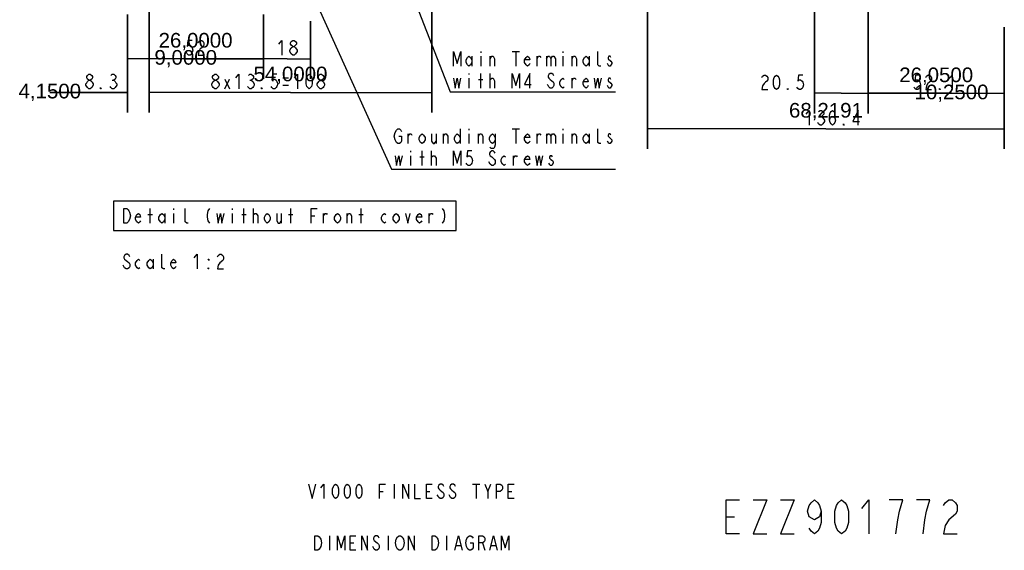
# Model space of a CAD drawing. Extents: x 20 to 400, y 160 to 434.
# Tile 11 of 20: x 205 to 393, y 161 to 262. Entities that reach past the tile are written whole.
import ezdxf

# ---------------------------------------------------------------- set-up
doc = ezdxf.new("R2010")
doc.units = 0
doc.header["$LTSCALE"] = 4.2
doc.header["$MEASUREMENT"] = 0
doc.layers.get('0').update_dxf_attribs({"linetype": 'CONTINUOUS'})
doc.layers.add('ALL_DIM', color=7, linetype='CONTINUOUS')
doc.layers.add('ALL_NOTE', color=7, linetype='CONTINUOUS')
doc.styles.get("Standard").update_dxf_attribs({"font": 'txt.shx'})

msp = doc.modelspace()

# ---------------------------------------------------------------- hatches: boundary and pattern name
h = msp.add_hatch(color=2)
h.paths.add_polyline_path([(393.052278, 237.721397), (393.052278, 261.002369)])
h.paths.add_polyline_path([(324.833188, 237.721397), (324.833188, 344.151334)])
edge = h.paths.add_edge_path(flags=0)
h = msp.add_hatch(color=2)
h.paths.add_polyline_path([(367.002278, 244.49755), (367.002278, 286.561733)])
h.paths.add_polyline_path([(356.752278, 244.49755), (356.752278, 305.298362)])
h.paths.add_polyline_path([(367.002278, 248.34356), (382.952418, 248.34356)])
h = msp.add_hatch(color=2)
h.paths.add_polyline_path([(367.002278, 244.49755), (367.002278, 292.56164)])
h.paths.add_polyline_path([(393.052278, 244.49755), (393.052278, 261.002369)])
edge = h.paths.add_edge_path(flags=0)
h = msp.add_hatch(color=2)
h.paths.add_polyline_path([(225.392396, 244.662224), (225.392396, 261.436683)])
h.paths.add_polyline_path([(229.542396, 244.662224), (229.542396, 289.136733)])
h.paths.add_polyline_path([(225.392396, 248.508233), (210.511764, 248.508233)])
h = msp.add_hatch(color=2)
h.paths.add_polyline_path([(229.542396, 244.662224), (229.542396, 289.136733)])
h.paths.add_polyline_path([(283.542396, 244.662224), (283.542396, 289.136733)])
edge = h.paths.add_edge_path(flags=0)
h = msp.add_hatch(color=2)
h.paths.add_polyline_path([(225.392396, 251.111505), (225.392396, 263.436733)])
h.paths.add_polyline_path([(251.392396, 251.111505), (251.392396, 263.436733)])
edge = h.paths.add_edge_path(flags=0)
h = msp.add_hatch(color=2)
h.paths.add_polyline_path([(251.392396, 251.111505), (251.392396, 263.436733)])
h.paths.add_polyline_path([(260.392396, 251.111505), (260.392396, 262.161733)])
h.paths.add_polyline_path([(251.392396, 254.957514), (236.511764, 254.957514)])

# ---------------------------------------------------------------- linework, layer by layer
at = {"color": 7, "linetype": 'CONTINUOUS'}
for p, q in [((238.392396, 254.957514), (225.392396, 254.957514)), ((238.392396, 254.957514), (251.392396, 254.957514)), ((255.892396, 254.957514), (251.392396, 254.957514)), ((255.892396, 254.957514), (260.392396, 254.957514)), ((216.929116, 248.508233), (225.392396, 248.508233)), ((238.005676, 248.508233), (229.542396, 248.508233)), ((256.542396, 248.508233), (229.542396, 248.508233)), ((256.542396, 248.508233), (283.542396, 248.508233)), ((361.877278, 248.34356), (356.752278, 248.34356)), ((361.877278, 248.34356), (367.002278, 248.34356)), ((380.027278, 248.34356), (367.002278, 248.34356)), ((380.027278, 248.34356), (393.052278, 248.34356)), ((358.942733, 241.567406), (324.833188, 241.567406)), ((358.942733, 241.567406), (393.052278, 241.567406))]:
    msp.add_line(p, q, dxfattribs=at)
for points in [[(324.833188, 237.721397), (324.833188, 344.151334)], [(356.752278, 244.49755), (356.752278, 305.298362)], [(367.002278, 244.49755), (367.002278, 292.56164)], [(229.542396, 244.662224), (229.542396, 289.136733)], [(229.542396, 244.662224), (229.542396, 289.136733)], [(283.542396, 244.662224), (283.542396, 289.136733)], [(367.002278, 244.49755), (367.002278, 286.561733)], [(225.392396, 251.111505), (225.392396, 263.436733)], [(251.392396, 251.111505), (251.392396, 263.436733)], [(251.392396, 251.111505), (251.392396, 263.436733)], [(260.392396, 251.111505), (260.392396, 262.161733)], [(225.392396, 244.662224), (225.392396, 261.436683)], [(393.052278, 244.49755), (393.052278, 261.002369)], [(393.052278, 237.721397), (393.052278, 261.002369)], [(251.392396, 254.957514), (236.511764, 254.957514)], [(225.392396, 248.508233), (210.511764, 248.508233)], [(367.002278, 248.34356), (382.952418, 248.34356)]]:
    msp.add_lwpolyline(points, close=True, dxfattribs=at)
at = {"layer": 'ALL_DIM', "color": 7, "linetype": 'CONTINUOUS'}
for points in [[(237.751825, 258.45751), (236.911825, 258.45751), (236.771833, 257.290846), (237.051842, 257.524187), (237.331825, 257.524187), (237.611833, 257.290846), (237.751825, 257.057519), (237.891842, 256.590851), (237.751825, 256.124182), (237.611833, 255.890842), (237.331825, 255.657514), (237.051842, 255.657514), (236.771833, 255.890842), (236.631842, 256.124182), (236.631842, 256.124182)], [(238.871833, 257.990842), (239.011825, 258.224182), (239.291833, 258.45751), (239.571842, 258.45751), (239.851825, 258.224182), (239.991842, 257.990842), (239.991842, 257.524187), (239.851825, 257.290846), (239.571842, 257.057519), (239.291833, 256.824178), (239.011825, 256.35751), (238.871833, 255.657514), (239.991842, 255.657514), (239.991842, 255.657514)], [(254.302475, 257.757514), (254.862492, 258.45751), (254.862492, 255.657514), (254.862492, 255.657514)], [(256.962492, 257.290846), (256.682484, 257.524187), (256.542492, 257.757514), (256.542492, 257.990842), (256.682484, 258.224182), (256.962492, 258.45751), (257.242475, 258.45751), (257.522484, 258.224182), (257.662475, 257.990842), (257.662475, 257.757514), (257.522484, 257.524187), (257.242475, 257.290846), (257.242475, 257.290846)], [(256.402475, 256.35751), (256.402475, 256.590851), (256.682484, 257.057519), (256.682484, 257.057519)], [(256.962492, 255.657514), (256.682484, 255.890842), (256.402475, 256.35751), (256.402475, 256.35751)], [(256.682484, 257.057519), (256.962492, 257.290846), (257.242475, 257.290846), (257.522484, 257.057519), (257.802492, 256.590851), (257.802492, 256.590851)], [(257.802492, 256.590851), (257.802492, 256.35751), (257.522484, 255.890842), (257.522484, 255.890842)], [(257.522484, 255.890842), (257.242475, 255.657514), (256.962492, 255.657514), (256.962492, 255.657514)], [(217.705028, 249.441571), (217.425019, 249.908239), (217.425019, 250.141567), (217.565011, 250.374894), (217.705028, 250.608235), (217.985011, 250.841562), (218.265019, 250.841562), (218.545028, 250.608235), (218.685019, 250.374894), (218.825011, 250.141567), (218.825011, 249.908239), (218.825011, 249.908239)], [(217.985011, 250.841562), (217.705028, 251.074903), (217.565011, 251.30823), (217.565011, 251.541571), (217.705028, 251.774898), (217.985011, 252.008239), (218.265019, 252.008239), (218.545028, 251.774898), (218.685019, 251.541571), (218.685019, 251.30823), (218.545028, 251.074903), (218.265019, 250.841562), (218.265019, 250.841562)], [(222.185011, 251.774898), (222.465019, 252.008239), (222.745028, 252.008239), (223.025011, 251.774898), (223.165028, 251.541571), (223.165028, 251.30823), (223.025011, 251.074903), (222.745028, 250.841562), (223.025011, 250.608235), (223.165028, 250.374894), (223.305019, 250.141567), (223.305019, 249.908239), (223.305019, 249.908239)], [(222.465019, 250.841562), (222.745028, 250.841562), (222.745028, 250.841562)], [(242.052415, 249.20823), (241.772407, 249.441571), (241.632415, 249.674898), (241.492398, 249.908239), (241.492398, 250.141567), (241.772407, 250.608235), (241.772407, 250.608235)], [(242.052415, 250.841562), (241.772407, 251.074903), (241.632415, 251.30823), (241.632415, 251.541571), (241.772407, 251.774898), (242.052415, 252.008239), (242.332398, 252.008239), (242.612407, 251.774898), (242.752398, 251.541571), (242.752398, 251.30823), (242.612407, 251.074903), (242.332398, 250.841562), (242.332398, 250.841562)], [(241.772407, 250.608235), (242.052415, 250.841562), (242.332398, 250.841562), (242.612407, 250.608235), (242.892415, 250.141567), (242.892415, 250.141567)], [(244.012398, 251.074903), (244.852398, 249.20823), (244.852398, 249.20823)], [(244.012398, 249.20823), (244.852398, 251.074903), (244.852398, 251.074903)], [(246.112398, 251.30823), (246.672415, 252.008239), (246.672415, 249.20823), (246.672415, 249.20823)], [(248.492407, 251.774898), (248.772415, 252.008239), (249.052398, 252.008239), (249.332407, 251.774898), (249.472398, 251.541571), (249.472398, 251.30823), (249.332407, 251.074903), (249.052398, 250.841562), (249.332407, 250.608235), (249.612415, 250.141567), (249.612415, 250.141567)], [(248.772415, 250.841562), (249.052398, 250.841562), (249.052398, 250.841562)], [(253.952407, 252.008239), (253.112407, 252.008239), (252.972415, 250.841562), (253.252398, 251.074903), (253.532407, 251.074903), (253.812415, 250.841562), (253.952407, 250.608235), (254.092398, 250.141567), (253.952407, 249.674898), (253.812415, 249.441571), (253.532407, 249.20823), (253.252398, 249.20823), (252.972415, 249.441571), (252.832398, 249.674898), (252.832398, 249.674898)], [(255.072415, 251.30823), (256.192398, 251.30823), (256.192398, 251.30823)], [(257.312407, 251.30823), (257.872398, 252.008239), (257.872398, 249.20823), (257.872398, 249.20823)], [(260.112415, 249.20823), (259.832407, 249.441571), (259.692415, 249.674898), (259.552398, 250.141567), (259.552398, 251.074903), (259.692415, 251.541571), (259.832407, 251.774898), (260.112415, 252.008239), (260.392398, 251.774898), (260.532415, 251.541571), (260.672407, 251.074903), (260.672407, 250.141567), (260.532415, 249.674898), (260.392398, 249.441571), (260.112415, 249.20823), (260.112415, 249.20823)], [(262.212415, 249.20823), (261.932407, 249.441571), (261.792415, 249.674898), (261.652398, 249.908239), (261.652398, 250.141567), (261.932407, 250.608235), (261.932407, 250.608235)], [(262.212415, 250.841562), (261.932407, 251.074903), (261.792415, 251.30823), (261.792415, 251.541571), (261.932407, 251.774898), (262.212415, 252.008239), (262.492398, 252.008239), (262.772407, 251.774898), (262.912398, 251.541571), (262.912398, 251.30823), (262.772407, 251.074903), (262.492398, 250.841562), (262.492398, 250.841562)], [(261.932407, 250.608235), (262.212415, 250.841562), (262.492398, 250.841562), (262.772407, 250.608235), (263.052415, 250.141567), (263.052415, 250.141567)], [(346.684018, 251.376893), (346.824035, 251.610221), (347.104018, 251.843561), (347.384027, 251.843561), (347.664035, 251.610221), (347.804027, 251.376893), (347.804027, 250.910225), (347.664035, 250.676897), (347.384027, 250.443557), (347.104018, 250.210229), (346.824035, 249.743561), (346.684018, 249.043565), (347.804027, 249.043565), (347.804027, 249.043565)], [(349.484027, 249.043565), (349.204018, 249.276893), (349.064027, 249.510221), (348.924035, 249.976889), (348.924035, 250.910225), (349.064027, 251.376893), (349.204018, 251.610221), (349.484027, 251.843561), (349.764035, 251.610221), (349.904027, 251.376893), (350.044018, 250.910225), (350.044018, 249.976889), (349.904027, 249.510221), (349.764035, 249.276893), (349.484027, 249.043565), (349.484027, 249.043565)], [(354.524027, 251.843561), (353.684027, 251.843561), (353.544035, 250.676897), (353.824018, 250.910225), (354.104027, 250.910225), (354.384035, 250.676897), (354.524027, 250.443557), (354.664018, 249.976889), (354.524027, 249.510221), (354.384035, 249.276893), (354.104027, 249.043565), (353.824018, 249.043565), (353.544035, 249.276893), (353.404018, 249.510221), (353.404018, 249.510221)], [(376.909893, 251.843561), (376.069893, 251.843561), (375.929876, 250.676897), (376.209885, 250.910225), (376.489893, 250.910225), (376.769876, 250.676897), (376.909893, 250.443557), (377.049885, 249.976889), (376.909893, 249.510221), (376.769876, 249.276893), (376.489893, 249.043565), (376.209885, 249.043565), (375.929876, 249.276893), (375.789885, 249.510221), (375.789885, 249.510221)], [(378.029876, 251.376893), (378.169893, 251.610221), (378.449876, 251.843561), (378.729885, 251.843561), (379.009893, 251.610221), (379.149885, 251.376893), (379.149885, 250.910225), (379.009893, 250.676897), (378.729885, 250.443557), (378.449876, 250.210229), (378.169893, 249.743561), (378.029876, 249.043565), (379.149885, 249.043565), (379.149885, 249.043565)], [(382.509885, 251.143565), (383.069876, 251.843561), (383.069876, 249.043565), (383.069876, 249.043565)], [(217.985011, 249.20823), (217.705028, 249.441571), (217.705028, 249.441571)], [(218.825011, 249.908239), (218.545028, 249.441571), (218.265019, 249.20823), (217.985011, 249.20823), (217.985011, 249.20823)], [(220.365019, 249.20823), (220.225028, 249.20823), (220.225028, 249.441571), (220.365019, 249.20823), (220.365019, 249.20823)], [(223.305019, 249.908239), (223.025011, 249.441571), (222.745028, 249.20823), (222.465019, 249.20823), (222.185011, 249.441571), (222.045019, 249.674898), (222.045019, 249.674898)], [(242.892415, 250.141567), (242.892415, 249.908239), (242.752398, 249.674898), (242.612407, 249.441571), (242.332398, 249.20823), (242.052415, 249.20823), (242.052415, 249.20823)], [(249.612415, 250.141567), (249.612415, 249.908239), (249.472398, 249.674898), (249.332407, 249.441571), (249.052398, 249.20823), (248.772415, 249.20823), (248.492407, 249.441571), (248.352415, 249.674898), (248.352415, 249.674898)], [(251.152398, 249.20823), (251.012407, 249.20823), (251.012407, 249.441571), (251.152398, 249.20823), (251.152398, 249.20823)], [(255.072415, 249.908239), (256.192398, 249.908239), (256.192398, 249.908239)], [(263.052415, 250.141567), (263.052415, 249.908239), (262.912398, 249.674898), (262.772407, 249.441571), (262.492398, 249.20823), (262.212415, 249.20823), (262.212415, 249.20823)], [(351.724018, 249.043565), (351.584027, 249.043565), (351.584027, 249.276893), (351.724018, 249.043565), (351.724018, 249.043565)], [(380.829885, 249.043565), (380.689893, 249.043565), (380.689893, 249.276893), (380.829885, 249.043565), (380.829885, 249.043565)], [(355.155334, 244.367412), (355.715326, 245.067408), (355.715326, 242.267412), (355.715326, 242.267412)], [(357.535317, 244.834068), (357.815326, 245.067408), (358.095334, 245.067408), (358.375317, 244.834068), (358.515334, 244.60074), (358.515334, 244.367412), (358.375317, 244.134072), (358.095334, 243.900744), (358.375317, 243.667404), (358.375317, 243.667404)], [(359.635317, 243.200736), (359.775334, 243.667404), (360.195334, 243.900744), (360.615334, 243.667404), (360.755326, 243.200736), (360.615334, 242.734068), (360.475317, 242.50074), (360.195334, 242.267412), (359.915326, 242.50074), (359.775334, 242.734068), (359.635317, 243.200736), (359.635317, 244.134072), (359.775334, 244.60074), (359.915326, 244.834068), (360.195334, 245.067408), (360.475317, 244.834068), (360.615334, 244.60074), (360.615334, 244.60074)], [(365.095317, 242.267412), (365.095317, 245.067408), (364.115326, 242.967408), (365.375326, 242.967408), (365.375326, 242.967408)], [(358.655326, 242.967408), (358.375317, 242.50074), (358.095334, 242.267412), (357.815326, 242.267412), (357.535317, 242.50074), (357.395326, 242.734068), (357.395326, 242.734068)], [(357.815326, 243.900744), (358.095334, 243.900744), (358.095334, 243.900744)], [(358.375317, 243.667404), (358.655326, 243.200736), (358.655326, 242.967408), (358.655326, 242.967408)], [(362.435326, 242.267412), (362.295334, 242.267412), (362.295334, 242.50074), (362.435326, 242.267412), (362.435326, 242.267412)]]:
    msp.add_lwpolyline(points, dxfattribs=at)
at = {"layer": 'ALL_NOTE', "color": 7, "linetype": 'CONTINUOUS'}
for p, q in [((271.020555, 290.173874), (287.066696, 248.648565)), ((261.923846, 264.711556), (275.866883, 233.832726)), ((287.066696, 248.648565), (287.316696, 248.648565)), ((287.316696, 248.648565), (318.676696, 248.648565)), ((275.866883, 233.832726), (276.116883, 233.832726)), ((276.116883, 233.832726), (318.676883, 233.832726))]:
    msp.add_line(p, q, dxfattribs=at)
for points in [[(287.736695, 253.548568), (287.736695, 256.348564), (288.436704, 254.015236), (289.136687, 256.348564), (289.136687, 253.548568), (289.136687, 253.548568)], [(292.916687, 256.348564), (292.916687, 256.115236), (292.916687, 256.115236)], [(298.936704, 256.348564), (300.336695, 256.348564), (300.336695, 256.348564)], [(299.636687, 256.348564), (299.636687, 253.548568), (299.636687, 253.548568)], [(308.596704, 256.348564), (308.596704, 256.115236), (308.596704, 256.115236)], [(315.876695, 253.548568), (315.596687, 253.548568), (315.316704, 253.781896), (315.316704, 256.348564), (315.316704, 256.348564)], [(291.236687, 254.248564), (290.956704, 253.781896), (290.676695, 253.548568), (290.396687, 253.781896), (290.116704, 254.248564), (290.116704, 254.715232), (290.396687, 255.1819), (290.676695, 255.415227), (290.956704, 255.1819), (291.236687, 254.715232), (291.236687, 254.715232)], [(291.236687, 255.415227), (291.236687, 253.548568), (291.236687, 253.548568)], [(292.916687, 255.415227), (292.916687, 253.548568), (292.916687, 253.548568)], [(294.736704, 253.548568), (294.736704, 255.415227), (294.736704, 255.415227)], [(294.736704, 254.948559), (295.016687, 255.415227), (295.296695, 255.415227), (295.576704, 254.948559), (295.576704, 253.548568), (295.576704, 253.548568)], [(302.296704, 254.015236), (302.156687, 253.781896), (301.876704, 253.548568), (301.596695, 253.781896), (301.316687, 254.248564), (301.316687, 254.715232), (301.596695, 255.1819), (301.876704, 255.415227), (302.156687, 255.1819), (302.296704, 254.715232), (301.316687, 254.715232), (301.316687, 254.715232)], [(303.696695, 253.548568), (303.696695, 255.415227), (303.696695, 255.415227)], [(303.696695, 254.948559), (303.976704, 255.415227), (304.256687, 255.415227), (304.396704, 255.1819), (304.396704, 255.1819)], [(305.516687, 255.415227), (305.516687, 253.548568), (305.516687, 253.548568)], [(305.516687, 254.948559), (305.796695, 255.415227), (306.076704, 255.415227), (306.356687, 254.948559), (306.356687, 253.548568), (306.356687, 253.548568)], [(306.356687, 254.948559), (306.636695, 255.415227), (306.916704, 255.415227), (307.196687, 254.948559), (307.196687, 253.548568), (307.196687, 253.548568)], [(308.596704, 255.415227), (308.596704, 253.548568), (308.596704, 253.548568)], [(310.416695, 253.548568), (310.416695, 255.415227), (310.416695, 255.415227)], [(310.416695, 254.948559), (310.696704, 255.415227), (310.976687, 255.415227), (311.256695, 254.948559), (311.256695, 253.548568), (311.256695, 253.548568)], [(313.636704, 254.248564), (313.356695, 253.781896), (313.076687, 253.548568), (312.796704, 253.781896), (312.516695, 254.248564), (312.516695, 254.715232), (312.796704, 255.1819), (313.076687, 255.415227), (313.356695, 255.1819), (313.636704, 254.715232), (313.636704, 254.715232)], [(313.636704, 255.415227), (313.636704, 253.548568), (313.636704, 253.548568)], [(317.836704, 255.1819), (317.696687, 255.415227), (317.416704, 255.415227), (317.276687, 255.1819), (317.276687, 254.948559), (317.276687, 254.948559)], [(317.276687, 254.948559), (317.836704, 254.481904), (317.976695, 254.248564), (317.976695, 254.015236), (317.976695, 254.015236)], [(317.416704, 253.548568), (317.136695, 254.015236), (317.136695, 254.015236)], [(317.976695, 254.015236), (317.696687, 253.548568), (317.416704, 253.548568), (317.416704, 253.548568)], [(287.736695, 251.215227), (288.016704, 249.348568), (288.436704, 251.215227), (288.716687, 249.348568), (289.136687, 251.215227), (289.136687, 251.215227)], [(290.676695, 252.148564), (290.676695, 251.915236), (290.676695, 251.915236)], [(290.676695, 251.215227), (290.676695, 249.348568), (290.676695, 249.348568)], [(292.496687, 250.9819), (293.336687, 250.9819), (293.336687, 250.9819)], [(292.916687, 249.348568), (292.916687, 252.148564), (292.916687, 252.148564)], [(294.736704, 249.348568), (294.736704, 252.148564), (294.736704, 252.148564)], [(294.736704, 250.9819), (295.016687, 251.215227), (295.016687, 251.215227)], [(295.016687, 251.215227), (295.296695, 251.215227), (295.576704, 250.748559), (295.576704, 249.348568), (295.576704, 249.348568)], [(298.936704, 249.348568), (298.936704, 252.148564), (299.636687, 249.815236), (300.336695, 252.148564), (300.336695, 249.348568), (300.336695, 249.348568)], [(302.296704, 249.348568), (302.296704, 252.148564), (301.316687, 250.048564), (302.576687, 250.048564), (302.576687, 250.048564)], [(306.916704, 251.681896), (306.776687, 251.915236), (306.496704, 252.148564), (306.216695, 252.148564), (305.936687, 251.915236), (305.796695, 251.681896), (305.796695, 251.448568), (305.936687, 251.215227), (306.216695, 250.9819), (306.496704, 250.748559), (306.776687, 250.515232), (306.916704, 250.281904), (306.916704, 249.815236), (306.776687, 249.581896), (306.496704, 249.348568), (306.216695, 249.348568), (305.936687, 249.581896), (305.796695, 249.815236), (305.656704, 250.048564), (305.656704, 250.048564)], [(308.876687, 249.581896), (308.596704, 249.348568), (308.316695, 249.581896), (308.036687, 250.048564), (308.036687, 250.515232), (308.316695, 250.9819), (308.596704, 251.215227), (308.876687, 250.9819), (308.876687, 250.9819)], [(310.416695, 249.348568), (310.416695, 251.215227), (310.416695, 251.215227)], [(310.416695, 250.748559), (310.696704, 251.215227), (310.976687, 251.215227), (311.116704, 250.9819), (311.116704, 250.9819)], [(313.496687, 249.815236), (313.356695, 249.581896), (313.076687, 249.348568), (312.796704, 249.581896), (312.516695, 250.048564), (312.516695, 250.515232), (312.796704, 250.9819), (313.076687, 251.215227), (313.356695, 250.9819), (313.496687, 250.515232), (312.516695, 250.515232), (312.516695, 250.515232)], [(314.616695, 251.215227), (314.896704, 249.348568), (315.316704, 251.215227), (315.596687, 249.348568), (316.016687, 251.215227), (316.016687, 251.215227)], [(317.836704, 250.9819), (317.696687, 251.215227), (317.416704, 251.215227), (317.276687, 250.9819), (317.276687, 250.748559), (317.276687, 250.748559)], [(317.276687, 250.748559), (317.836704, 250.281904), (317.976695, 250.048564), (317.976695, 249.815236), (317.976695, 249.815236)], [(317.416704, 249.348568), (317.136695, 249.815236), (317.136695, 249.815236)], [(317.976695, 249.815236), (317.696687, 249.348568), (317.416704, 249.348568), (317.416704, 249.348568)], [(276.536892, 240.832724), (276.816875, 241.299392), (277.096883, 241.53272), (277.376892, 241.53272), (277.656875, 241.299392), (277.796892, 241.066065), (277.796892, 241.066065)], [(288.996875, 241.53272), (288.996875, 238.732724), (288.996875, 238.732724)], [(290.676875, 241.53272), (290.676875, 241.299392), (290.676875, 241.299392)], [(298.936883, 241.53272), (300.336875, 241.53272), (300.336875, 241.53272)], [(299.636892, 241.53272), (299.636892, 238.732724), (299.636892, 238.732724)], [(308.596883, 241.53272), (308.596883, 241.299392), (308.596883, 241.299392)], [(315.876875, 238.732724), (315.596892, 238.732724), (315.316883, 238.966065), (315.316883, 241.53272), (315.316883, 241.53272)], [(276.816875, 238.966065), (276.536892, 239.43272), (276.396875, 240.132729), (276.536892, 240.832724), (276.536892, 240.832724)], [(277.236875, 240.132729), (277.796892, 240.132729), (277.796892, 239.199392), (277.656875, 238.966065), (277.376892, 238.732724), (277.096883, 238.732724), (276.816875, 238.966065), (276.816875, 238.966065)], [(279.056892, 238.732724), (279.056892, 240.599397), (279.056892, 240.599397)], [(279.056892, 240.132729), (279.336875, 240.599397), (279.616883, 240.599397), (279.756875, 240.366056), (279.756875, 240.366056)], [(282.276875, 239.43272), (281.996892, 238.966065), (281.716883, 238.732724), (281.436875, 238.966065), (281.156892, 239.43272), (281.156892, 239.899388), (281.436875, 240.366056), (281.716883, 240.599397), (281.996892, 240.366056), (282.276875, 239.899388), (282.276875, 239.43272), (282.276875, 239.43272)], [(283.536875, 240.599397), (283.536875, 239.199392), (283.816883, 238.732724), (284.096892, 238.732724), (284.376875, 239.199392), (284.376875, 239.199392)], [(284.376875, 240.599397), (284.376875, 238.732724), (284.376875, 238.732724)], [(285.776892, 238.732724), (285.776892, 240.599397), (285.776892, 240.599397)], [(285.776892, 240.132729), (286.056875, 240.599397), (286.336883, 240.599397), (286.616892, 240.132729), (286.616892, 238.732724), (286.616892, 238.732724)], [(288.996875, 239.43272), (288.716892, 238.966065), (288.436883, 238.732724), (288.156875, 238.966065), (287.876892, 239.43272), (287.876892, 239.899388), (288.156875, 240.366056), (288.436883, 240.599397), (288.716892, 240.366056), (288.996875, 239.899388), (288.996875, 239.899388)], [(290.676875, 240.599397), (290.676875, 238.732724), (290.676875, 238.732724)], [(292.496892, 238.732724), (292.496892, 240.599397), (292.496892, 240.599397)], [(292.496892, 240.132729), (292.776875, 240.599397), (293.056883, 240.599397), (293.336892, 240.132729), (293.336892, 238.732724), (293.336892, 238.732724)], [(295.716875, 239.43272), (295.436892, 238.966065), (295.156883, 238.732724), (294.876875, 238.966065), (294.596892, 239.43272), (294.596892, 239.899388), (294.876875, 240.366056), (295.156883, 240.599397), (295.436892, 240.366056), (295.716875, 239.899388), (295.716875, 239.899388)], [(295.716875, 240.599397), (295.716875, 238.499397), (295.576883, 238.032729), (295.436892, 237.799388), (294.876875, 237.799388), (294.736883, 238.032729), (294.736883, 238.032729)], [(302.296883, 239.199392), (302.156892, 238.966065), (301.876883, 238.732724), (301.596875, 238.966065), (301.316892, 239.43272), (301.316892, 239.899388), (301.596875, 240.366056), (301.876883, 240.599397), (302.156892, 240.366056), (302.296883, 239.899388), (301.316892, 239.899388), (301.316892, 239.899388)], [(303.696875, 238.732724), (303.696875, 240.599397), (303.696875, 240.599397)], [(303.696875, 240.132729), (303.976883, 240.599397), (304.256892, 240.599397), (304.396883, 240.366056), (304.396883, 240.366056)], [(305.516892, 240.599397), (305.516892, 238.732724), (305.516892, 238.732724)], [(305.516892, 240.132729), (305.796875, 240.599397), (306.076883, 240.599397), (306.356892, 240.132729), (306.356892, 238.732724), (306.356892, 238.732724)], [(306.356892, 240.132729), (306.636875, 240.599397), (306.916883, 240.599397), (307.196892, 240.132729), (307.196892, 238.732724), (307.196892, 238.732724)], [(308.596883, 240.599397), (308.596883, 238.732724), (308.596883, 238.732724)], [(310.416875, 238.732724), (310.416875, 240.599397), (310.416875, 240.599397)], [(310.416875, 240.132729), (310.696883, 240.599397), (310.976892, 240.599397), (311.256875, 240.132729), (311.256875, 238.732724), (311.256875, 238.732724)], [(313.636883, 239.43272), (313.356875, 238.966065), (313.076892, 238.732724), (312.796883, 238.966065), (312.516875, 239.43272), (312.516875, 239.899388), (312.796883, 240.366056), (313.076892, 240.599397), (313.356875, 240.366056), (313.636883, 239.899388), (313.636883, 239.899388)], [(313.636883, 240.599397), (313.636883, 238.732724), (313.636883, 238.732724)], [(317.696892, 238.732724), (317.416883, 238.732724), (317.136875, 239.199392), (317.136875, 239.199392)], [(317.836883, 240.366056), (317.696892, 240.599397), (317.416883, 240.599397), (317.276892, 240.366056), (317.276892, 240.132729), (317.556875, 239.899388), (317.836883, 239.666061), (317.976875, 239.43272), (317.976875, 239.199392), (317.696892, 238.732724), (317.696892, 238.732724)], [(279.476892, 237.33272), (279.476892, 237.099392), (279.476892, 237.099392)], [(281.716883, 234.532724), (281.716883, 237.33272), (281.716883, 237.33272)], [(283.536875, 234.532724), (283.536875, 237.33272), (283.536875, 237.33272)], [(287.736875, 234.532724), (287.736875, 237.33272), (288.436883, 234.999392), (289.136892, 237.33272), (289.136892, 234.532724), (289.136892, 234.532724)], [(291.236892, 237.33272), (290.396892, 237.33272), (290.256875, 236.166056), (290.536883, 236.399397), (290.816892, 236.399397), (291.096875, 236.166056), (291.236892, 235.932729), (291.376883, 235.466061), (291.236892, 234.999392), (291.096875, 234.766065), (290.816892, 234.532724), (290.536883, 234.532724), (290.256875, 234.766065), (290.116883, 234.999392), (290.116883, 234.999392)], [(295.716875, 236.866065), (295.576883, 237.099392), (295.296875, 237.33272), (295.016892, 237.33272), (294.736883, 237.099392), (294.596892, 236.866065), (294.596892, 236.632724), (294.736883, 236.399397), (295.016892, 236.166056), (295.296875, 235.932729), (295.576883, 235.699388), (295.716875, 235.466061), (295.716875, 234.999392), (295.576883, 234.766065), (295.296875, 234.532724), (295.016892, 234.532724), (294.736883, 234.766065), (294.456875, 235.23272), (294.456875, 235.23272)], [(276.536892, 236.399397), (276.816875, 234.532724), (277.236875, 236.399397), (277.516883, 234.532724), (277.936883, 236.399397), (277.936883, 236.399397)], [(279.476892, 236.399397), (279.476892, 234.532724), (279.476892, 234.532724)], [(281.296883, 236.166056), (282.136883, 236.166056), (282.136883, 236.166056)], [(283.536875, 236.166056), (283.816883, 236.399397), (283.816883, 236.399397)], [(283.816883, 236.399397), (284.096892, 236.399397), (284.376875, 235.932729), (284.376875, 234.532724), (284.376875, 234.532724)], [(297.676883, 234.766065), (297.396875, 234.532724), (297.116892, 234.766065), (296.836883, 235.23272), (296.836883, 235.699388), (297.116892, 236.166056), (297.396875, 236.399397), (297.676883, 236.166056), (297.676883, 236.166056)], [(299.216892, 234.532724), (299.216892, 236.399397), (299.216892, 236.399397)], [(299.216892, 235.932729), (299.496875, 236.399397), (299.776883, 236.399397), (299.916875, 236.166056), (299.916875, 236.166056)], [(302.296883, 234.999392), (302.156892, 234.766065), (301.876883, 234.532724), (301.596875, 234.766065), (301.316892, 235.23272), (301.316892, 235.699388), (301.596875, 236.166056), (301.876883, 236.399397), (302.156892, 236.166056), (302.296883, 235.699388), (301.316892, 235.699388), (301.316892, 235.699388)], [(303.416892, 236.399397), (303.696875, 234.532724), (304.116875, 236.399397), (304.396883, 234.532724), (304.816883, 236.399397), (304.816883, 236.399397)], [(306.636875, 236.166056), (306.496883, 236.399397), (306.216875, 236.399397), (306.076883, 236.166056), (306.076883, 235.932729), (306.356892, 235.699388), (306.636875, 235.466061), (306.776892, 235.23272), (306.776892, 234.999392), (306.496883, 234.532724), (306.496883, 234.532724)], [(306.496883, 234.532724), (306.216875, 234.532724), (306.076883, 234.766065), (305.936892, 234.999392), (305.936892, 234.999392)], [(222.707841, 222.110992), (288.227841, 222.110992), (288.227841, 227.710992), (222.707841, 227.710992), (222.707841, 222.110992), (222.707841, 222.110992)], [(224.66784, 226.310989), (225.227832, 226.310989), (225.50784, 226.077661), (225.647832, 225.844327), (225.787849, 225.610993), (225.92784, 224.910991), (225.787849, 224.210995), (225.50784, 223.744327), (225.50784, 223.744327)], [(225.50784, 223.744327), (225.227832, 223.510993), (224.66784, 223.510993), (224.66784, 226.310989), (224.66784, 226.310989)], [(229.70784, 223.510993), (229.70784, 226.310989), (229.70784, 226.310989)], [(234.187849, 226.310989), (234.187849, 226.077661), (234.187849, 226.077661)], [(236.987832, 223.510993), (236.707849, 223.510993), (236.42784, 223.744327), (236.42784, 226.310989), (236.42784, 226.310989)], [(241.04784, 226.310989), (240.767832, 225.844327), (240.62784, 225.144325), (240.62784, 224.677657), (240.767832, 223.977661), (241.04784, 223.510993), (241.04784, 223.510993)], [(245.387832, 226.310989), (245.387832, 226.077661), (245.387832, 226.077661)], [(247.627849, 223.510993), (247.627849, 226.310989), (247.627849, 226.310989)], [(249.44784, 223.510993), (249.44784, 226.310989), (249.44784, 226.310989)], [(256.58784, 223.510993), (256.58784, 226.310989), (256.58784, 226.310989)], [(260.507832, 223.510993), (260.507832, 226.310989), (261.62784, 226.310989), (261.62784, 226.310989)], [(270.02784, 223.510993), (270.02784, 226.310989), (270.02784, 226.310989)], [(285.56784, 226.310989), (285.847849, 225.844327), (285.98784, 225.144325), (285.98784, 224.677657), (285.847849, 223.977661), (285.56784, 223.510993), (285.56784, 223.510993)], [(227.887849, 223.977661), (227.747832, 223.744327), (227.467849, 223.510993), (227.18784, 223.744327), (226.907832, 224.210995), (226.907832, 224.677657), (227.18784, 225.144325), (227.467849, 225.377659), (227.747832, 225.144325), (227.887849, 224.677657), (226.907832, 224.677657), (226.907832, 224.677657)], [(229.28784, 225.144325), (230.12784, 225.144325), (230.12784, 225.144325)], [(232.507849, 224.210995), (232.22784, 223.744327), (231.947832, 223.510993), (231.667849, 223.744327), (231.38784, 224.210995), (231.38784, 224.677657), (231.667849, 225.144325), (231.947832, 225.377659), (232.22784, 225.144325), (232.507849, 224.677657), (232.507849, 224.677657)], [(232.507849, 225.377659), (232.507849, 223.510993), (232.507849, 223.510993)], [(234.187849, 225.377659), (234.187849, 223.510993), (234.187849, 223.510993)], [(242.447832, 225.377659), (242.72784, 223.510993), (243.14784, 225.377659), (243.427849, 223.510993), (243.847849, 225.377659), (243.847849, 225.377659)], [(245.387832, 225.377659), (245.387832, 223.510993), (245.387832, 223.510993)], [(247.207849, 225.144325), (248.047849, 225.144325), (248.047849, 225.144325)], [(249.44784, 225.144325), (249.727849, 225.377659), (249.727849, 225.377659)], [(249.727849, 225.377659), (250.007832, 225.377659), (250.28784, 224.910991), (250.28784, 223.510993), (250.28784, 223.510993)], [(252.667849, 224.210995), (252.38784, 223.744327), (252.107832, 223.510993), (251.827849, 223.744327), (251.54784, 224.210995), (251.54784, 224.677657), (251.827849, 225.144325), (252.107832, 225.377659), (252.38784, 225.144325), (252.667849, 224.677657), (252.667849, 224.210995), (252.667849, 224.210995)], [(253.927849, 225.377659), (253.927849, 223.977661), (254.207832, 223.510993), (254.48784, 223.510993), (254.767849, 223.977661), (254.767849, 223.977661)], [(254.767849, 225.377659), (254.767849, 223.510993), (254.767849, 223.510993)], [(256.16784, 225.144325), (257.00784, 225.144325), (257.00784, 225.144325)], [(260.507832, 224.910991), (261.20784, 224.910991), (261.20784, 224.910991)], [(262.88784, 223.510993), (262.88784, 225.377659), (262.88784, 225.377659)], [(262.88784, 224.910991), (263.167849, 225.377659), (263.447832, 225.377659), (263.587849, 225.144325), (263.587849, 225.144325)], [(266.107849, 224.210995), (265.82784, 223.744327), (265.547832, 223.510993), (265.267849, 223.744327), (264.98784, 224.210995), (264.98784, 224.677657), (265.267849, 225.144325), (265.547832, 225.377659), (265.82784, 225.144325), (266.107849, 224.677657), (266.107849, 224.210995), (266.107849, 224.210995)], [(267.367849, 223.510993), (267.367849, 225.377659), (267.367849, 225.377659)], [(267.367849, 224.910991), (267.647832, 225.377659), (267.92784, 225.377659), (268.207849, 224.910991), (268.207849, 223.510993), (268.207849, 223.510993)], [(269.60784, 225.144325), (270.44784, 225.144325), (270.44784, 225.144325)], [(274.787832, 223.744327), (274.507849, 223.510993), (274.22784, 223.744327), (273.947832, 224.210995), (273.947832, 224.677657), (274.22784, 225.144325), (274.507849, 225.377659), (274.787832, 225.144325), (274.787832, 225.144325)], [(277.307832, 224.210995), (277.027849, 223.744327), (276.74784, 223.510993), (276.467832, 223.744327), (276.187849, 224.210995), (276.187849, 224.677657), (276.467832, 225.144325), (276.74784, 225.377659), (277.027849, 225.144325), (277.307832, 224.677657), (277.307832, 224.210995), (277.307832, 224.210995)], [(278.567832, 225.377659), (278.987832, 223.510993), (279.407832, 225.377659), (279.407832, 225.377659)], [(281.647849, 223.977661), (281.507832, 223.744327), (281.227849, 223.510993), (280.94784, 223.744327), (280.667832, 224.210995), (280.667832, 224.677657), (280.94784, 225.144325), (281.227849, 225.377659), (281.507832, 225.144325), (281.647849, 224.677657), (280.667832, 224.677657), (280.667832, 224.677657)], [(283.04784, 223.510993), (283.04784, 225.377659), (283.04784, 225.377659)], [(283.04784, 224.910991), (283.327849, 225.377659), (283.607832, 225.377659), (283.747849, 225.144325), (283.747849, 225.144325)], [(225.800692, 217.093816), (225.6607, 217.32715), (225.380692, 217.560484), (225.100709, 217.560484), (224.8207, 217.32715), (224.680709, 217.093816), (224.680709, 216.860489), (224.8207, 216.627155), (225.100709, 216.393821), (225.380692, 216.160487), (225.6607, 215.927152), (225.800692, 215.693818), (225.800692, 215.22715), (225.6607, 214.993816), (225.380692, 214.760489), (225.100709, 214.760489), (224.8207, 214.993816), (224.680709, 215.22715), (224.540692, 215.460484), (224.540692, 215.460484)], [(227.7607, 214.993816), (227.480692, 214.760489), (227.200709, 214.993816), (226.9207, 215.460484), (226.9207, 215.927152), (227.200709, 216.393821), (227.480692, 216.627155), (227.7607, 216.393821), (227.7607, 216.393821)], [(230.2807, 215.460484), (230.000692, 214.993816), (229.720709, 214.760489), (229.4407, 214.993816), (229.160692, 215.460484), (229.160692, 215.927152), (229.4407, 216.393821), (229.720709, 216.627155), (230.000692, 216.393821), (230.2807, 215.927152), (230.2807, 215.927152)], [(230.2807, 216.627155), (230.2807, 214.760489), (230.2807, 214.760489)], [(232.520692, 214.760489), (232.240709, 214.760489), (231.9607, 214.993816), (231.9607, 217.560484), (231.9607, 217.560484)], [(234.620692, 215.22715), (234.4807, 214.993816), (234.200692, 214.760489), (233.920709, 214.993816), (233.6407, 215.460484), (233.6407, 215.927152), (233.920709, 216.393821), (234.200692, 216.627155), (234.4807, 216.393821), (234.620692, 215.927152), (233.6407, 215.927152), (233.6407, 215.927152)], [(238.120709, 216.860489), (238.6807, 217.560484), (238.6807, 214.760489), (238.6807, 214.760489)], [(240.920692, 216.627155), (240.920692, 216.393821), (240.7807, 216.627155), (240.920692, 216.627155), (240.920692, 216.627155)], [(242.600692, 217.093816), (242.740709, 217.32715), (243.020692, 217.560484), (243.3007, 217.560484), (243.580709, 217.32715), (243.7207, 217.093816), (243.7207, 216.627155), (243.580709, 216.393821), (243.580709, 216.393821)], [(240.920692, 214.760489), (240.7807, 214.760489), (240.7807, 214.993816), (240.920692, 214.760489), (240.920692, 214.760489)], [(243.580709, 216.393821), (243.020692, 215.927152), (242.740709, 215.460484), (242.600692, 214.760489), (243.7207, 214.760489), (243.7207, 214.760489)], [(259.983011, 173.618805), (260.68302, 170.818803), (261.383028, 173.618805), (261.383028, 173.618805)], [(262.36302, 172.918803), (262.923011, 173.618805), (262.923011, 170.818803), (262.923011, 170.818803)], [(265.163028, 170.818803), (264.88302, 171.052137), (264.743028, 171.285467), (264.603011, 171.752136), (264.603011, 172.685469), (264.743028, 173.152137), (264.88302, 173.385471), (265.163028, 173.618805), (265.443011, 173.385471), (265.583028, 173.152137), (265.72302, 172.685469), (265.72302, 171.752136), (265.583028, 171.285467), (265.443011, 171.052137), (265.163028, 170.818803), (265.163028, 170.818803)], [(267.40302, 170.818803), (267.123011, 171.052137), (266.98302, 171.285467), (266.843028, 171.752136), (266.843028, 172.685469), (266.98302, 173.152137), (267.123011, 173.385471), (267.40302, 173.618805), (267.683028, 173.385471), (267.82302, 173.152137), (267.963011, 172.685469), (267.963011, 171.752136), (267.82302, 171.285467), (267.683028, 171.052137), (267.40302, 170.818803), (267.40302, 170.818803)], [(269.643011, 170.818803), (269.363028, 171.052137), (269.223011, 171.285467), (269.08302, 171.752136), (269.08302, 172.685469), (269.223011, 173.152137), (269.363028, 173.385471), (269.643011, 173.618805), (269.92302, 173.385471), (270.063011, 173.152137), (270.203028, 172.685469), (270.203028, 171.752136), (270.063011, 171.285467), (269.92302, 171.052137), (269.643011, 170.818803), (269.643011, 170.818803)], [(273.563028, 170.818803), (273.563028, 173.618805), (274.683011, 173.618805), (274.683011, 173.618805)], [(276.363011, 173.618805), (276.363011, 170.818803), (276.363011, 170.818803)], [(278.043011, 170.818803), (278.043011, 173.618805), (279.16302, 170.818803), (279.16302, 173.618805), (279.16302, 173.618805)], [(280.283028, 173.618805), (280.283028, 170.818803), (281.403011, 170.818803), (281.403011, 170.818803)], [(283.643028, 170.818803), (282.52302, 170.818803), (282.52302, 173.618805), (283.643028, 173.618805), (283.643028, 173.618805)], [(285.88302, 173.152137), (285.743028, 173.385471), (285.46302, 173.618805), (285.183011, 173.618805), (284.903028, 173.385471), (284.763011, 173.152137), (284.763011, 172.918803), (284.903028, 172.685469), (285.183011, 172.452134), (285.46302, 172.218804), (285.743028, 171.98547), (285.88302, 171.752136), (285.88302, 171.285467), (285.743028, 171.052137), (285.46302, 170.818803), (285.183011, 170.818803), (284.903028, 171.052137), (284.763011, 171.285467), (284.62302, 171.518801), (284.62302, 171.518801)], [(288.123011, 173.152137), (287.98302, 173.385471), (287.703011, 173.618805), (287.423028, 173.618805), (287.14302, 173.385471), (287.003028, 173.152137), (287.003028, 172.918803), (287.14302, 172.685469), (287.423028, 172.452134), (287.703011, 172.218804), (287.98302, 171.98547), (288.123011, 171.752136), (288.123011, 171.285467), (287.98302, 171.052137), (287.703011, 170.818803), (287.423028, 170.818803), (287.14302, 171.052137), (287.003028, 171.285467), (286.863011, 171.518801), (286.863011, 171.518801)], [(291.34302, 173.618805), (292.743011, 173.618805), (292.743011, 173.618805)], [(292.043028, 173.618805), (292.043028, 170.818803), (292.043028, 170.818803)], [(293.723028, 173.618805), (294.28302, 172.218804), (294.28302, 170.818803), (294.28302, 170.818803)], [(294.28302, 172.218804), (294.843011, 173.618805), (294.843011, 173.618805)], [(295.96302, 170.818803), (295.96302, 173.618805), (296.663028, 173.618805), (296.943011, 173.385471), (297.083028, 173.152137), (297.083028, 172.685469), (296.943011, 172.452134), (296.663028, 172.218804), (295.96302, 172.218804), (295.96302, 172.218804)], [(299.32302, 170.818803), (298.203011, 170.818803), (298.203011, 173.618805), (299.32302, 173.618805), (299.32302, 173.618805)], [(273.563028, 172.218804), (274.263011, 172.218804), (274.263011, 172.218804)], [(282.52302, 172.218804), (283.223028, 172.218804), (283.223028, 172.218804)], [(298.203011, 172.218804), (298.90302, 172.218804), (298.90302, 172.218804)], [(342.437645, 164.088872), (339.837639, 164.088872), (339.837639, 170.588872), (342.437645, 170.588872), (342.437645, 170.588872)], [(345.037651, 170.588872), (347.637657, 170.588872), (345.037651, 164.088872), (347.637657, 164.088872), (347.637657, 164.088872)], [(350.237638, 170.588872), (352.837644, 170.588872), (350.237638, 164.088872), (352.837644, 164.088872), (352.837644, 164.088872)], [(358.037656, 168.422205), (357.712658, 167.33887), (356.73764, 166.797204), (355.762647, 167.33887), (355.43765, 168.422205), (355.762647, 169.505537), (356.087645, 170.047203), (356.73764, 170.588872), (357.387635, 170.047203), (357.712658, 169.505537), (358.037656, 168.422205), (358.037656, 166.255539), (357.712658, 165.172204), (357.387635, 164.630538), (356.73764, 164.088872), (356.087645, 164.630538), (355.762647, 165.172204), (355.762647, 165.172204)], [(361.937652, 164.088872), (361.287657, 164.630538), (360.962634, 165.172204), (360.637636, 166.255539), (360.637636, 168.422205), (360.962634, 169.505537), (361.287657, 170.047203), (361.937652, 170.588872), (362.587647, 170.047203), (362.912645, 169.505537), (363.237643, 168.422205), (363.237643, 166.255539), (362.912645, 165.172204), (362.587647, 164.630538), (361.937652, 164.088872), (361.937652, 164.088872)], [(365.837649, 168.963871), (367.137639, 170.588872), (367.137639, 164.088872), (367.137639, 164.088872)], [(373.637641, 170.588872), (371.037635, 170.588872), (371.037635, 170.588872)], [(372.337651, 164.088872), (372.662649, 166.797204), (372.987646, 168.422205), (373.637641, 170.588872), (373.637641, 170.588872)], [(378.837653, 170.588872), (376.237647, 170.588872), (376.237647, 170.588872)], [(377.537638, 164.088872), (377.862635, 166.797204), (378.187658, 168.422205), (378.837653, 170.588872), (378.837653, 170.588872)], [(381.437634, 169.505537), (381.762657, 170.047203), (382.412652, 170.588872), (383.062647, 170.588872), (383.712643, 170.047203), (384.03764, 169.505537), (384.03764, 168.422205), (383.712643, 167.880536), (383.712643, 167.880536)], [(383.712643, 167.880536), (382.412652, 166.797204), (381.762657, 165.71387), (381.437634, 164.088872), (384.03764, 164.088872), (384.03764, 164.088872)], [(339.837639, 167.33887), (341.462652, 167.33887), (341.462652, 167.33887)], [(261.210378, 163.739855), (261.770395, 163.739855), (262.050378, 163.506521), (262.190395, 163.273187), (262.330387, 163.039856), (262.470378, 162.339854), (262.330387, 161.639855), (262.330387, 161.639855)], [(262.330387, 161.639855), (262.050378, 161.173187), (261.770395, 160.939856), (261.210378, 160.939856), (261.210378, 163.739855), (261.210378, 163.739855)], [(264.010387, 163.739855), (264.010387, 160.939856), (264.010387, 160.939856)], [(265.550395, 160.939856), (265.550395, 163.739855), (266.250378, 161.406521), (266.950387, 163.739855), (266.950387, 160.939856), (266.950387, 160.939856)], [(269.050387, 160.939856), (267.930378, 160.939856), (267.930378, 163.739855), (269.050387, 163.739855), (269.050387, 163.739855)], [(267.930378, 162.339854), (268.630387, 162.339854), (268.630387, 162.339854)], [(270.170395, 160.939856), (270.170395, 163.739855), (271.290378, 160.939856), (271.290378, 163.739855), (271.290378, 163.739855)], [(273.530395, 163.273187), (273.390378, 163.506521), (273.110395, 163.739855), (272.830387, 163.739855), (272.550378, 163.506521), (272.410387, 163.273187), (272.410387, 163.039856), (272.550378, 162.806522), (272.550378, 162.806522)], [(272.550378, 162.806522), (273.110395, 162.339854), (273.390378, 162.106523), (273.530395, 161.873189), (273.530395, 161.406521), (273.390378, 161.173187), (273.110395, 160.939856), (272.830387, 160.939856), (272.550378, 161.173187), (272.550378, 161.173187)], [(275.210395, 163.739855), (275.210395, 160.939856), (275.210395, 160.939856)], [(277.870387, 161.173187), (277.590378, 160.939856), (277.310395, 160.939856), (277.030387, 161.173187), (276.890395, 161.406521), (276.750378, 161.639855), (276.610387, 162.339854), (276.750378, 163.039856), (277.030387, 163.506521), (277.030387, 163.506521)], [(277.030387, 163.506521), (277.310395, 163.739855), (277.590378, 163.739855), (277.870387, 163.506521), (278.010378, 163.273187), (278.150395, 163.039856), (278.290387, 162.339854), (278.150395, 161.639855), (277.870387, 161.173187), (277.870387, 161.173187)], [(279.130387, 160.939856), (279.130387, 163.739855), (280.250395, 160.939856), (280.250395, 163.739855), (280.250395, 163.739855)], [(283.610395, 163.739855), (284.170387, 163.739855), (284.450395, 163.506521), (284.590387, 163.273187), (284.730378, 163.039856), (284.870395, 162.339854), (284.730378, 161.639855), (284.730378, 161.639855)], [(284.730378, 161.639855), (284.450395, 161.173187), (284.170387, 160.939856), (283.610395, 160.939856), (283.610395, 163.739855), (283.610395, 163.739855)], [(286.410378, 163.739855), (286.410378, 160.939856), (286.410378, 160.939856)], [(287.950387, 160.939856), (288.650395, 163.739855), (289.350378, 160.939856), (289.350378, 160.939856)], [(290.890387, 162.339854), (291.450378, 162.339854), (291.450378, 161.406521), (291.310387, 161.173187), (291.030378, 160.939856), (290.750395, 160.939856), (290.470387, 161.173187), (290.330395, 161.406521), (290.190378, 161.639855), (290.050387, 162.339854), (290.190378, 163.039856), (290.470387, 163.506521), (290.470387, 163.506521)], [(290.470387, 163.506521), (290.750395, 163.739855), (291.030378, 163.739855), (291.310387, 163.506521), (291.450378, 163.273187), (291.450378, 163.273187)], [(292.570387, 160.939856), (292.570387, 163.739855), (293.270395, 163.739855), (293.550378, 163.506521), (293.690395, 163.273187), (293.690395, 162.806522), (293.550378, 162.573188), (293.270395, 162.339854), (292.570387, 162.339854), (292.570387, 162.339854)], [(293.270395, 162.339854), (293.690395, 160.939856), (293.690395, 160.939856)], [(294.670387, 160.939856), (295.370395, 163.739855), (296.070378, 160.939856), (296.070378, 160.939856)], [(296.910378, 160.939856), (296.910378, 163.739855), (297.610387, 161.406521), (298.310395, 163.739855), (298.310395, 160.939856), (298.310395, 160.939856)], [(272.550378, 161.173187), (272.270395, 161.639855), (272.270395, 161.639855)], [(288.230395, 161.873189), (289.070395, 161.873189), (289.070395, 161.873189)], [(294.950395, 161.873189), (295.790395, 161.873189), (295.790395, 161.873189)]]:
    msp.add_lwpolyline(points, dxfattribs=at)

# ---------------------------------------------------------------- texts
at = {"char_height": 2.800054, "attachment_point": 5}
for s, insert, width in [('\\C7;\\fArial|b0|i0|;\\H2.800053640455;26,0000', (238.392396, 258.227936), 14.973719), ('\\C7;\\fArial|b0|i0|;\\H2.800053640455;9,0000', (236.511764, 254.957514), 12.834703), ('\\C7;\\fArial|b0|i0|;\\H2.800053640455;54,0000', (256.542396, 251.778655), 14.973719), ('\\C7;\\fArial|b0|i0|;\\H2.800053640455;26,0500', (380.027278, 251.613982), 14.973719), ('\\C7;\\fArial|b0|i0|;\\H2.800053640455;4,1500', (210.511764, 248.508233), 12.834703), ('\\C7;\\fArial|b0|i0|;\\H2.800053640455;10,2500', (382.952418, 248.34356), 14.973719), ('\\C7;\\fArial|b0|i0|;\\H2.800053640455;68,2191', (358.942733, 244.837829), 14.973719)]:
    msp.add_mtext(s, dxfattribs=dict(at, insert=insert, width=width))

doc.saveas('drawing.dxf')
